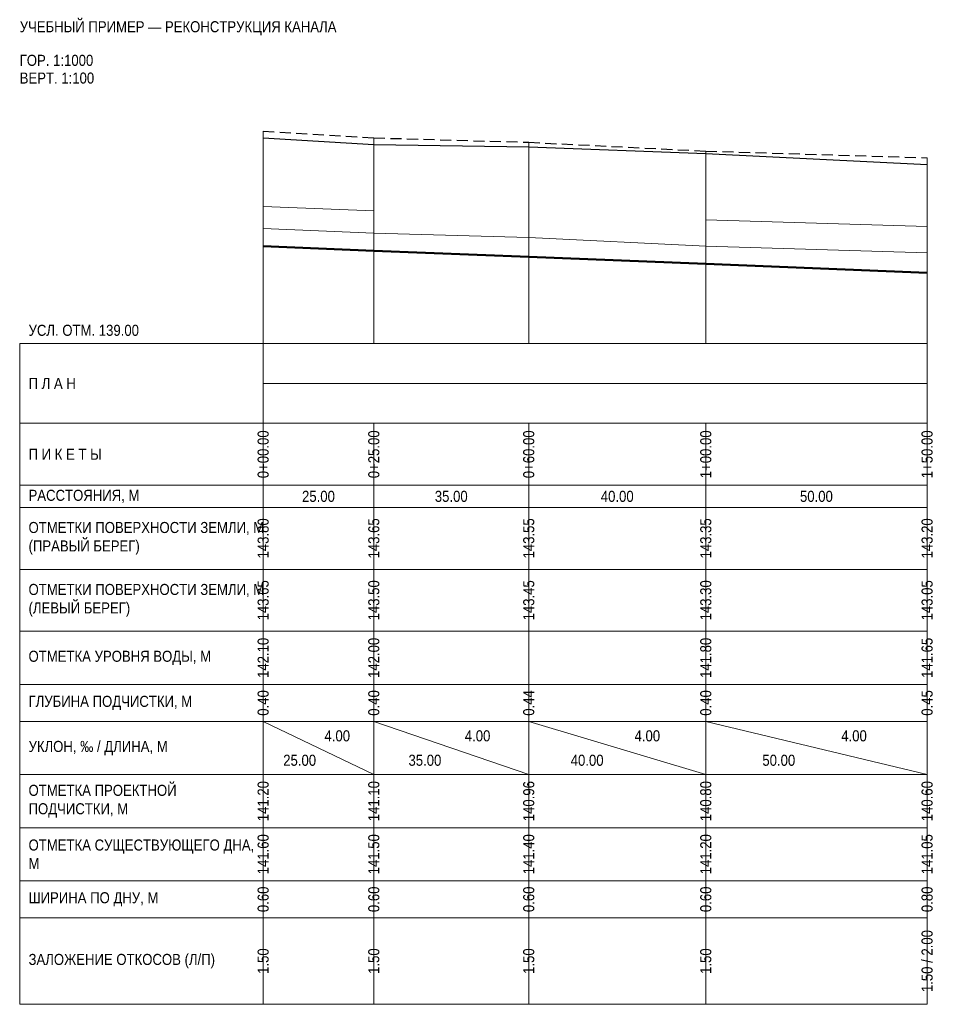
# Model space of a CAD drawing. Header units: metres. Extents: x -55 to 152, y -149 to 73.
import ezdxf
from ezdxf.enums import TextEntityAlignment as Align

# ---------------------------------------------------------------- set-up
doc = ezdxf.new("R2010")
doc.units = ezdxf.units.M
doc.linetypes.add('PROF_DASH', pattern=[1.5, 1, -0.5])
for name, color, linetype in [('PROF_EXISTING', 7, 'Continuous'), ('PROF_GRID', 7, 'Continuous'), ('PROF_LEFT_BANK', 7, 'Continuous'), ('PROF_ORD', 7, 'Continuous'), ('PROF_PROJECT', 7, 'Continuous'), ('PROF_RIGHT_BANK', 7, 'Continuous'), ('PROF_TEXT', 7, 'Continuous'), ('PROF_WATER', 7, 'Continuous')]:
    doc.layers.add(name, color=color, linetype=linetype)
doc.styles.get("Standard").update_dxf_attribs({"font": 'Arial.ttf'})

msp = doc.modelspace()

# ---------------------------------------------------------------- linework, layer by layer
at = {"layer": 'PROF_EXISTING', "color": 7, "lineweight": 18}
msp.add_lwpolyline([(0, 26), (25, 25), (60, 24), (100, 22), (150, 20.5)], dxfattribs=at)
at = {"layer": 'PROF_GRID', "color": 8, "lineweight": 18}
for points in [[(-55, 0), (150, 0)], [(-55, 0), (-55, -149.28125)], [(0, 0), (0, -149.28125)], [(150, 0), (150, -149.28125)], [(0, -9), (150, -9)], [(-55, -18), (150, -18)], [(0, -18), (0, -32)], [(25, -18), (25, -32)], [(60, -18), (60, -32)], [(100, -18), (100, -32)], [(150, -18), (150, -32)], [(-55, -32), (150, -32)], [(0, -32), (0, -37)], [(25, -32), (25, -37)], [(60, -32), (60, -37)], [(100, -32), (100, -37)], [(150, -32), (150, -37)], [(-55, -37), (150, -37)], [(0, -37), (0, -51)], [(25, -37), (25, -51)], [(60, -37), (60, -51)], [(100, -37), (100, -51)], [(150, -37), (150, -51)], [(-55, -51), (150, -51)], [(0, -51), (0, -65)], [(25, -51), (25, -65)], [(60, -51), (60, -65)], [(100, -51), (100, -65)], [(150, -51), (150, -65)], [(-55, -65), (150, -65)], [(0, -65), (0, -77)], [(25, -65), (25, -77)], [(60, -65), (60, -77)], [(100, -65), (100, -77)], [(150, -65), (150, -77)], [(-55, -77), (150, -77)], [(0, -77), (0, -85.375)], [(25, -77), (25, -85.375)], [(60, -77), (60, -85.375)], [(100, -77), (100, -85.375)], [(150, -77), (150, -85.375)], [(-55, -85.375), (150, -85.375)], [(0, -85.375), (0, -97.375)], [(0, -85.375), (25, -97.375)], [(25, -85.375), (25, -97.375)], [(25, -85.375), (60, -97.375)], [(60, -85.375), (60, -97.375)], [(60, -85.375), (100, -97.375)], [(100, -85.375), (100, -97.375)], [(100, -85.375), (150, -97.375)], [(150, -85.375), (150, -97.375)], [(-55, -97.375), (150, -97.375)], [(0, -97.375), (0, -109.375)], [(25, -97.375), (25, -109.375)], [(60, -97.375), (60, -109.375)], [(100, -97.375), (100, -109.375)], [(150, -97.375), (150, -109.375)], [(-55, -109.375), (150, -109.375)], [(0, -109.375), (0, -121.375)], [(25, -109.375), (25, -121.375)], [(60, -109.375), (60, -121.375)], [(100, -109.375), (100, -121.375)], [(150, -109.375), (150, -121.375)], [(-55, -121.375), (150, -121.375)], [(0, -121.375), (0, -129.75)], [(25, -121.375), (25, -129.75)], [(60, -121.375), (60, -129.75)], [(100, -121.375), (100, -129.75)], [(150, -121.375), (150, -129.75)], [(-55, -129.75), (150, -129.75)], [(0, -129.75), (0, -149.28125)], [(25, -129.75), (25, -149.28125)], [(60, -129.75), (60, -149.28125)], [(100, -129.75), (100, -149.28125)], [(150, -129.75), (150, -149.28125)], [(-55, -149.28125), (150, -149.28125)]]:
    msp.add_lwpolyline(points, dxfattribs=at)
at = {"layer": 'PROF_LEFT_BANK', "color": 3, "lineweight": 30}
msp.add_lwpolyline([(0, 46.5), (25, 45), (60, 44.5), (100, 43), (150, 40.5)], dxfattribs=at)
at = {"layer": 'PROF_ORD', "color": 8, "lineweight": 18}
for points in [[(0, 0), (0, 48)], [(25, 0), (25, 46.5)], [(60, 0), (60, 45.5)], [(100, 0), (100, 43.5)], [(150, 0), (150, 42)]]:
    msp.add_lwpolyline(points, dxfattribs=at)
at = {"layer": 'PROF_PROJECT', "color": 1, "lineweight": 50}
msp.add_lwpolyline([(0, 22), (25, 21), (60, 19.6), (100, 18), (150, 16)], dxfattribs=at)
at = {"layer": 'PROF_RIGHT_BANK', "color": 30, "linetype": 'PROF_DASH', "lineweight": 30, "ltscale": 2.5}
msp.add_lwpolyline([(0, 48), (25, 46.5), (60, 45.5), (100, 43.5), (150, 42)], dxfattribs=at)
at = {"layer": 'PROF_WATER', "color": 5, "lineweight": 18}
for points in [[(0, 31), (25, 30)], [(100, 28), (150, 26.5)]]:
    msp.add_lwpolyline(points, dxfattribs=at)

# ---------------------------------------------------------------- texts
at = {"layer": 'PROF_TEXT', "color": 7, "lineweight": 18, "width": 0.85}
for s, p in [('0+00.00', (0, -25)), ('0+25.00', (25, -25)), ('0+60.00', (60, -25)), ('1+00.00', (100, -25)), ('1+50.00', (150, -25)), ('0.40', (0, -81.1875)), ('0.40', (25, -81.1875)), ('0.44', (60, -81.1875)), ('0.40', (100, -81.1875)), ('0.45', (150, -81.1875)), ('141.60', (0, -115.375)), ('141.50', (25, -115.375)), ('141.40', (60, -115.375)), ('141.20', (100, -115.375)), ('141.05', (150, -115.375)), ('0.60', (0, -125.5625)), ('0.60', (25, -125.5625)), ('0.60', (60, -125.5625)), ('0.60', (100, -125.5625)), ('0.80', (150, -125.5625)), ('1.50 / 2.00', (150, -139.51562)), ('1.50', (0, -139.51562)), ('1.50', (25, -139.51562)), ('1.50', (60, -139.51562)), ('1.50', (100, -139.51562))]:
    msp.add_text(s, height=2.5, rotation=90, dxfattribs=at).set_placement(p, align=Align.MIDDLE_CENTER)
for s, p in [('25.00', (12.5, -34.5)), ('35.00', (42.5, -34.5)), ('40.00', (80, -34.5)), ('50.00', (125, -34.5)), ('4.00', (16.75, -88.615)), ('4.00', (48.45, -88.615)), ('4.00', (86.8, -88.615)), ('4.00', (133.5, -88.615)), ('25.00', (8.25, -94.135)), ('35.00', (36.55, -94.135)), ('40.00', (73.2, -94.135)), ('50.00', (116.5, -94.135))]:
    msp.add_text(s, height=2.5, dxfattribs=at).set_placement(p, align=Align.MIDDLE_CENTER)
at = {"layer": 'PROF_TEXT', "color": 30, "lineweight": 18, "width": 0.85}
for s, p in [('143.80', (0, -44)), ('143.65', (25, -44)), ('143.55', (60, -44)), ('143.35', (100, -44)), ('143.20', (150, -44))]:
    msp.add_text(s, height=2.5, rotation=90, dxfattribs=at).set_placement(p, align=Align.MIDDLE_CENTER)
at = {"layer": 'PROF_TEXT', "color": 3, "lineweight": 18, "width": 0.85}
for s, p in [('143.65', (0, -58)), ('143.50', (25, -58)), ('143.45', (60, -58)), ('143.30', (100, -58)), ('143.05', (150, -58))]:
    msp.add_text(s, height=2.5, rotation=90, dxfattribs=at).set_placement(p, align=Align.MIDDLE_CENTER)
at = {"layer": 'PROF_TEXT', "color": 5, "lineweight": 18, "width": 0.85}
for s, p in [('142.10', (0, -71)), ('142.00', (25, -71)), ('141.80', (100, -71)), ('141.65', (150, -71))]:
    msp.add_text(s, height=2.5, rotation=90, dxfattribs=at).set_placement(p, align=Align.MIDDLE_CENTER)
at = {"layer": 'PROF_TEXT', "color": 1, "lineweight": 18, "width": 0.85}
for s, p in [('141.20', (0, -103.375)), ('141.10', (25, -103.375)), ('140.96', (60, -103.375)), ('140.80', (100, -103.375)), ('140.60', (150, -103.375))]:
    msp.add_text(s, height=2.5, rotation=90, dxfattribs=at).set_placement(p, align=Align.MIDDLE_CENTER)
at = {"layer": 'PROF_TEXT', "color": 7, "lineweight": 18, "char_height": 2.5, "attachment_point": 4}
for s, insert, width in [('{\\W0.85;\\pxql;УЧЕБНЫЙ ПРИМЕР — РЕКОНСТРУКЦИЯ КАНАЛА}', (-55, 71.25), 205), ('{\\W0.85;\\pxql;ГОР. 1:1000}', (-55, 64), 55), ('{\\W0.85;\\pxql;ВЕРТ. 1:100}', (-55, 60), 55), ('{\\W0.85;\\pxql;УСЛ. ОТМ. 139.00}', (-53, 3), 53), ('{\\W0.85;\\pxql;П Л А Н}', (-53, -9), 51), ('{\\W0.85;\\pxql;П И К Е Т Ы}', (-53, -25), 51), ('{\\W0.85;\\pxql;РАССТОЯНИЯ, М}', (-53, -34.5), 51), ('{\\W0.85;\\pxql;ОТМЕТКИ ПОВЕРХНОСТИ ЗЕМЛИ, М\\P(ПРАВЫЙ БЕРЕГ)}', (-53, -44), 51), ('{\\W0.85;\\pxql;ОТМЕТКИ ПОВЕРХНОСТИ ЗЕМЛИ, М\\P(ЛЕВЫЙ БЕРЕГ)}', (-53, -58), 51), ('{\\W0.85;\\pxql;ОТМЕТКА УРОВНЯ ВОДЫ, М}', (-53, -71), 51), ('{\\W0.85;\\pxql;ГЛУБИНА ПОДЧИСТКИ, М}', (-53, -81.1875), 51), ('{\\W0.85;\\pxql;УКЛОН, ‰ / ДЛИНА, М}', (-53, -91.375), 51), ('{\\W0.85;\\pxql;ОТМЕТКА ПРОЕКТНОЙ ПОДЧИСТКИ, М}', (-53, -103.375), 51), ('{\\W0.85;\\pxql;ОТМЕТКА СУЩЕСТВУЮЩЕГО ДНА, М}', (-53, -115.375), 51), ('{\\W0.85;\\pxql;ШИРИНА ПО ДНУ, М}', (-53, -125.5625), 51), ('{\\W0.85;\\pxql;ЗАЛОЖЕНИЕ ОТКОСОВ (Л/П)}', (-53, -139.51562), 51)]:
    msp.add_mtext(s, dxfattribs=dict(at, insert=insert, width=width))

doc.saveas('drawing.dxf')
